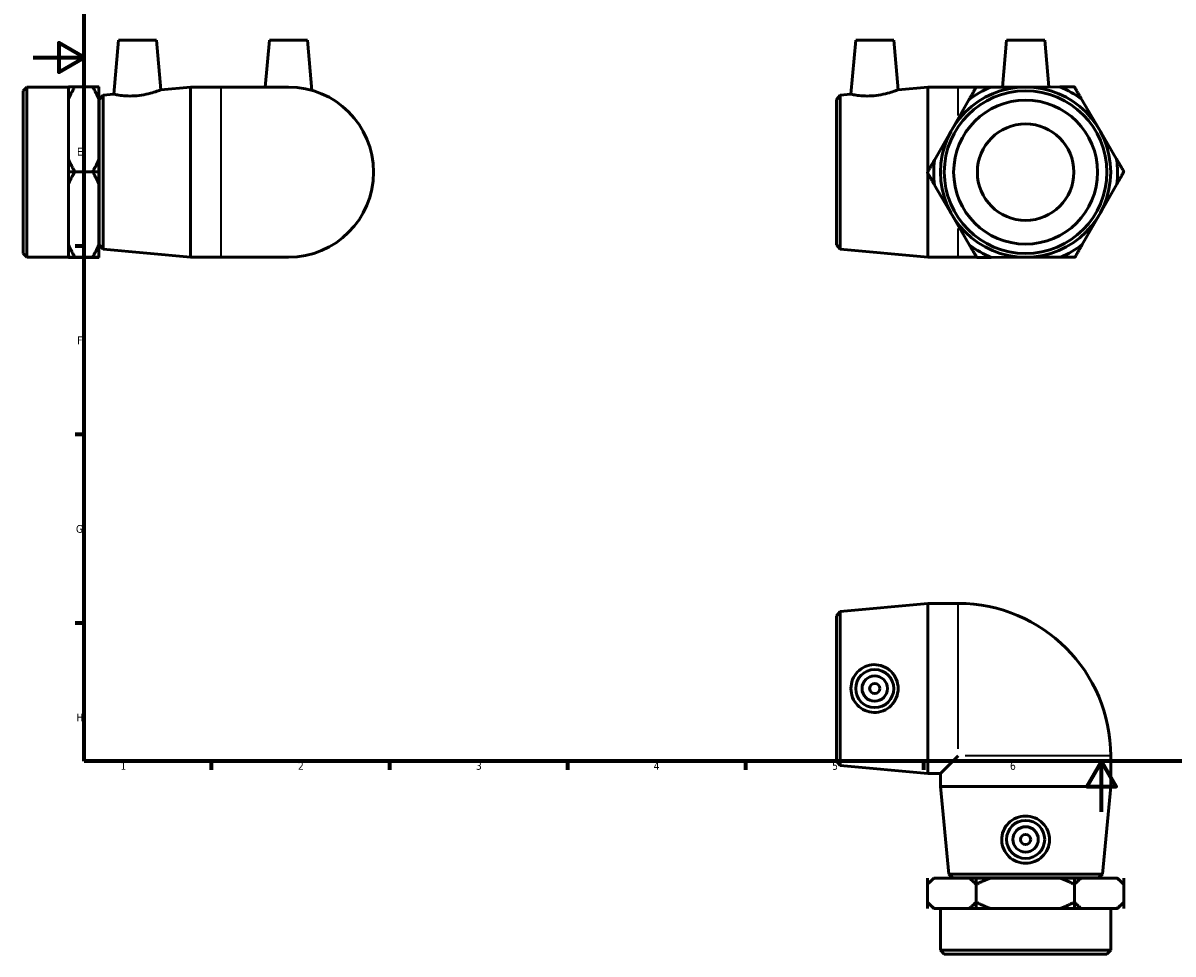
# Model space of a CAD drawing. Header units: millimetres. Extents: x -4 to 901, y -121 to 616.
# Tile 1 of 4: x -4 to 449, y -56 to 311. Entities that reach past the tile are written whole.
import ezdxf

# ---------------------------------------------------------------- set-up
doc = ezdxf.new("R2010")
doc.units = ezdxf.units.MM
for name, color, linetype, lineweight in [('Border (ANSI)', 7, 'Continuous', 70), ('Visible (ANSI)', 7, 'Continuous', 50), ('Visible Narrow (ANSI)', 7, 'Continuous', 35)]:
    doc.layers.add(name, color=color, linetype=linetype, lineweight=lineweight)
doc.styles.add('Note Text (ANSI)', font='tahoma.ttf')

# ---------------------------------------------------------------- blocks, each defined once
blk = doc.blocks.new('Borders Default Border')
at = {"layer": 'Border (ANSI)'}
for p, q in [((20, 222.75), (16.55, 222.75)), ((20, 148.5), (16.55, 148.5)), ((20, 74.25), (16.55, 74.25)), ((70.08, 20), (70.08, 16.55)), ((140.17, 20), (140.17, 16.55)), ((210.25, 20), (210.25, 16.55)), ((280.33, 20), (280.33, 16.55)), ((350.42, 20), (350.42, 16.55))]:
    blk.add_line(p, q, dxfattribs=at)
at = {"layer": 'Border (ANSI)', "flags": 128}
for points in [[(20, 20), (20, 574), (821, 574), (821, 20), (20, 20)], [(0, 297), (20, 297), (10, 302.77), (10, 291.23), (20, 297)], [(420.5, 0), (420.5, 20), (414.73, 10), (426.27, 10), (420.5, 20)]]:
    blk.add_lwpolyline(points, dxfattribs=at)
at = {"layer": 'Border (ANSI)', "color": 230, "true_color": 0xff0080, "char_height": 3.05, "attachment_point": 7, "style": 'Note Text (ANSI)'}
for s, insert in [('E', (17.21, 258.35)), ('F', (17.29, 184.1)), ('G', (16.81, 109.79)), ('H', (16.97, 35.6)), ('1', (34.35, 16.55)), ('2', (104.2, 16.55)), ('3', (174.26, 16.49)), ('4', (244.23, 16.55)), ('5', (314.48, 16.49)), ('6', (384.49, 16.49))]:
    blk.add_mtext(s, dxfattribs=dict(at, insert=insert))

msp = doc.modelspace()

# ---------------------------------------------------------------- linework, layer by layer
at = {"layer": 'Visible (ANSI)'}
for p, q in [((33.559, 303.826), (31.694, 282.51)), ((33.559, 303.826), (48.559, 303.826)), ((48.559, 303.826), (50.272, 284.239)), ((92.959, 303.826), (91.34, 285.326)), ((92.959, 303.826), (107.959, 303.826)), ((107.959, 303.826), (109.691, 284.029)), ((323.74, 303.826), (321.875, 282.51)), ((323.74, 303.826), (338.74, 303.826)), ((338.74, 303.826), (340.453, 284.239)), ((383.14, 303.826), (381.518, 285.284)), ((383.14, 303.826), (398.14, 303.826)), ((398.14, 303.826), (399.755, 285.369)), ((-4.041, 283.826), (-2.541, 285.326)), ((-2.541, 285.326), (-2.541, 218.326)), ((-2.541, 285.326), (13.859, 285.326)), ((25.859, 285.416), (13.859, 285.416)), ((13.859, 285.415), (13.859, 285.416)), ((13.859, 285.415), (16.359, 285.415)), ((13.859, 285.39), (13.859, 280.519)), ((23.359, 285.415), (25.859, 285.415)), ((25.859, 285.415), (25.859, 285.416)), ((25.859, 280.519), (25.859, 285.39)), ((50.272, 284.239), (61.959, 285.326)), ((61.959, 218.326), (61.959, 285.326)), ((61.959, 285.326), (73.959, 285.326)), ((100.459, 285.326), (73.959, 285.326)), ((340.453, 284.239), (352.14, 285.326)), ((352.14, 251.964), (352.14, 285.326)), ((352.14, 285.326), (364.14, 285.326)), ((381.521, 285.326), (364.14, 285.326)), ((371.143, 285.235), (371.142, 285.235)), ((371.142, 285.235), (371.142, 285.235)), ((390.483, 285.326), (376.813, 285.262)), ((404.154, 285.39), (390.483, 285.326)), ((409.825, 285.415), (409.824, 285.416)), ((409.824, 285.416), (409.824, 285.416)), ((-4.041, 219.826), (-4.041, 283.826)), ((25.959, 280.476), (27.452, 282.115)), ((27.452, 282.115), (31.694, 282.51)), ((27.452, 282.115), (27.452, 221.537)), ((316.14, 280.476), (317.633, 282.115)), ((317.633, 282.115), (321.875, 282.51)), ((317.633, 282.115), (317.633, 221.537)), ((13.859, 268.711), (13.859, 280.519)), ((25.859, 256.904), (25.859, 280.519)), ((25.859, 276.826), (25.959, 276.826)), ((25.959, 223.176), (25.959, 280.476)), ((316.14, 223.176), (316.14, 280.476)), ((368.33, 280.312), (361.55, 268.44)), ((419.573, 268.711), (412.682, 280.519)), ((13.859, 256.904), (13.859, 268.711)), ((361.55, 268.44), (354.77, 256.569)), ((426.464, 256.904), (419.573, 268.711)), ((13.859, 256.904), (13.859, 252.007)), ((25.859, 252.007), (25.859, 256.904)), ((16.359, 252.007), (13.859, 252.007)), ((13.859, 252.006), (13.859, 252.007)), ((13.859, 252.007), (13.859, 252.007)), ((25.859, 252.007), (13.859, 252.007)), ((13.859, 252.006), (16.359, 252.006)), ((13.859, 252.006), (13.859, 247.083)), ((25.859, 252.007), (23.359, 252.007)), ((23.359, 252.006), (25.859, 252.006)), ((25.859, 252.006), (25.859, 252.007)), ((25.859, 252.007), (25.859, 252.007)), ((25.859, 247.083), (25.859, 252.006)), ((351.958, 251.646), (351.958, 251.646)), ((351.958, 251.646), (351.958, 251.645)), ((352.14, 218.326), (352.14, 251.334)), ((429.321, 252.006), (429.322, 252.007)), ((429.322, 252.007), (429.321, 252.007)), ((13.859, 235.212), (13.859, 247.083)), ((25.859, 223.341), (25.859, 247.083)), ((354.816, 246.748), (361.706, 234.941)), ((419.729, 235.212), (426.51, 247.083)), ((13.859, 223.341), (13.859, 235.212)), ((361.706, 234.941), (368.597, 223.134)), ((412.949, 223.341), (419.729, 235.212)), ((25.859, 226.826), (25.959, 226.826)), ((13.859, 223.341), (13.859, 218.418)), ((25.859, 218.418), (25.859, 223.341)), ((25.959, 223.176), (27.452, 221.537)), ((316.14, 223.176), (317.633, 221.537)), ((-4.041, 219.826), (-2.541, 218.326)), ((-2.541, 218.326), (13.859, 218.326)), ((16.359, 218.418), (13.859, 218.418)), ((13.859, 218.417), (13.859, 218.418)), ((13.859, 218.417), (13.859, 218.39)), ((25.859, 218.417), (13.859, 218.417)), ((13.859, 218.326), (13.859, 218.39)), ((13.859, 218.263), (13.859, 218.326)), ((13.859, 218.237), (16.281, 218.237)), ((13.859, 218.236), (13.859, 218.237)), ((16.359, 218.236), (13.859, 218.236)), ((23.359, 218.236), (16.359, 218.236)), ((25.859, 218.418), (23.359, 218.418)), ((25.859, 218.236), (23.359, 218.236)), ((23.436, 218.237), (25.859, 218.237)), ((25.859, 218.417), (25.859, 218.418)), ((25.859, 218.39), (25.859, 218.417)), ((25.859, 218.263), (25.859, 218.39)), ((25.859, 218.237), (25.859, 218.236)), ((27.452, 221.537), (61.959, 218.326)), ((61.959, 218.326), (73.959, 218.326)), ((73.959, 218.326), (100.459, 218.326)), ((317.633, 221.537), (352.14, 218.326)), ((352.14, 218.326), (364.14, 218.326)), ((364.14, 218.326), (371.403, 218.326)), ((371.455, 218.237), (371.455, 218.236)), ((371.455, 218.236), (371.456, 218.236)), ((377.126, 218.263), (390.796, 218.326)), ((390.796, 218.326), (404.467, 218.39)), ((410.136, 218.417), (410.137, 218.417)), ((410.137, 218.417), (410.138, 218.418)), ((317.633, 78.818), (352.14, 82.029)), ((352.14, 15.029), (352.14, 82.029)), ((352.14, 82.029), (364.14, 82.029)), ((316.14, 77.179), (317.633, 78.818)), ((316.14, 19.879), (316.14, 77.179)), ((317.633, 78.818), (317.633, 18.24)), ((316.14, 19.879), (317.633, 18.24)), ((317.633, 18.24), (352.14, 15.029)), ((364.14, 22.029), (357.14, 15.029)), ((424.14, 10.029), (424.14, 22.029)), ((352.14, 15.029), (357.14, 15.029)), ((357.14, 10.029), (357.14, 15.029)), ((424.14, 10.029), (357.14, 10.029)), ((360.351, -24.478), (357.14, 10.029)), ((420.929, -24.478), (424.14, 10.029)), ((351.958, -28.571), (351.958, -26.071)), ((351.958, -26.071), (351.958, -38.071)), ((351.958, -26.071), (351.958, -26.071)), ((354.458, -26.071), (352.061, -28.468)), ((354.77, -26.071), (354.458, -26.071)), ((368.33, -26.071), (354.77, -26.071)), ((360.351, -24.478), (420.929, -24.478)), ((361.99, -25.971), (360.351, -24.478)), ((419.29, -25.971), (361.99, -25.971)), ((365.64, -26.071), (365.64, -25.971)), ((371.142, -26.071), (368.33, -26.071)), ((371.142, -26.071), (371.142, -28.571)), ((371.142, -26.071), (371.142, -38.071)), ((371.142, -26.071), (371.142, -26.071)), ((371.143, -26.071), (371.142, -26.071)), ((371.143, -28.571), (371.143, -26.071)), ((376.813, -26.071), (371.143, -26.071)), ((404.154, -26.071), (376.813, -26.071)), ((409.824, -26.071), (404.154, -26.071)), ((409.824, -26.071), (409.824, -28.571)), ((409.825, -26.071), (409.824, -26.071)), ((409.824, -26.071), (409.824, -38.071)), ((409.824, -26.071), (409.824, -26.071)), ((409.825, -28.571), (409.825, -26.071)), ((412.682, -26.071), (409.825, -26.071)), ((426.464, -26.071), (412.682, -26.071)), ((415.64, -26.071), (415.64, -25.971)), ((419.29, -25.971), (420.929, -24.478)), ((426.822, -26.071), (426.464, -26.071)), ((426.822, -26.071), (429.219, -28.468)), ((429.321, -26.071), (429.321, -28.571)), ((429.322, -26.071), (429.321, -26.071)), ((429.322, -26.071), (429.322, -38.071)), ((351.958, -38.071), (351.958, -35.571)), ((354.458, -38.071), (352.061, -35.674)), ((371.142, -35.571), (371.142, -38.071)), ((371.143, -38.071), (371.143, -35.571)), ((409.824, -35.571), (409.824, -38.071)), ((409.825, -38.071), (409.825, -35.571)), ((426.822, -38.071), (429.219, -35.674)), ((429.321, -35.571), (429.321, -38.071)), ((351.958, -38.071), (351.958, -38.071)), ((354.458, -38.071), (354.77, -38.071)), ((361.55, -38.071), (354.77, -38.071)), ((357.14, -54.471), (357.14, -38.071)), ((368.33, -38.071), (361.55, -38.071)), ((368.33, -38.071), (371.142, -38.071)), ((371.143, -38.071), (371.142, -38.071)), ((371.142, -38.071), (371.142, -38.071)), ((371.143, -38.071), (376.813, -38.071)), ((390.483, -38.071), (376.813, -38.071)), ((404.154, -38.071), (390.483, -38.071)), ((404.154, -38.071), (409.824, -38.071)), ((409.825, -38.071), (409.824, -38.071)), ((409.824, -38.071), (409.824, -38.071)), ((409.825, -38.071), (412.682, -38.071)), ((419.573, -38.071), (412.682, -38.071)), ((426.464, -38.071), (419.573, -38.071)), ((424.14, -54.471), (424.14, -38.071)), ((426.464, -38.071), (426.822, -38.071)), ((429.322, -38.071), (429.321, -38.071)), ((357.14, -54.471), (424.14, -54.471)), ((358.64, -55.971), (357.14, -54.471)), ((422.64, -55.971), (358.64, -55.971)), ((422.64, -55.971), (424.14, -54.471))]:
    msp.add_line(p, q, dxfattribs=at)
for centre, radius in [((390.64, 251.826), 33.5), ((390.64, 251.826), 32), ((390.64, 251.826), 28.328), ((390.64, 251.826), 19), ((331.24, 48.529), 7.5), ((331.24, 48.529), 5), ((331.24, 48.529), 2), ((390.64, -10.871), 7.5), ((390.64, -10.871), 5), ((390.64, -10.871), 2)]:
    msp.add_circle(centre, radius, dxfattribs=at)
for centre, radius, start, end in [((100.459, 251.826), 33.5, 270, 90), ((390.64, 251.826), 36.182, 112.46707, 128.06797), ((390.64, 251.826), 38.682, 120.26644, 120.2686), ((390.64, 251.826), 36.182, 52.46707, 68.06797), ((390.64, 251.826), 38.682, 60.26644, 60.2686), ((390.64, 251.826), 36.182, 172.46707, 188.06797), ((390.64, 251.826), 36.182, 352.46707, 8.06797), ((390.64, 251.826), 38.682, 180.26644, 180.2686), ((390.64, 251.826), 38.682, 0.26644, 0.2686), ((390.64, 251.826), 36.182, 232.46707, 248.06797), ((390.64, 251.826), 36.182, 292.46707, 308.06797), ((390.64, 251.826), 38.682, 240.26644, 240.2686), ((390.64, 251.826), 38.682, 300.26644, 300.2686), ((364.14, 22.029), 60, 0, 90)]:
    msp.add_arc(centre, radius, start, end, dxfattribs=at)
for points, weights in [([(16.359, 285.415), (14.894, 282.885), (13.859, 280.519)], [1, 1.00288005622, 1]), ([(13.859, 285.39), (14.867, 285.402), (16.281, 285.415)], [1, 1.00280392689, 1.00014823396]), ([(25.859, 280.519), (24.823, 282.885), (23.359, 285.415)], [1, 1.00288005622, 1]), ([(23.436, 285.415), (24.851, 285.402), (25.859, 285.39)], [1.00014823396, 1.0028039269, 1]), ([(368.33, 280.312), (369.689, 282.691), (371.142, 285.235)], [1, 1.00288005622, 1]), ([(371.143, 285.235), (374.073, 285.249), (376.813, 285.262)], [1, 1.00288005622, 1]), ([(404.154, 285.39), (406.894, 285.402), (409.824, 285.416)], [1, 1.00288005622, 1]), ([(409.825, 285.415), (411.301, 282.885), (412.682, 280.519)], [1, 1.00288005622, 1]), ([(13.859, 256.904), (14.894, 254.538), (16.359, 252.007)], [1, 1.00288005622, 1]), ([(23.359, 252.007), (24.823, 254.538), (25.859, 256.904)], [1, 1.00288005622, 1]), ([(351.958, 251.646), (353.411, 254.19), (354.77, 256.569)], [1, 1.00288005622, 1]), ([(426.464, 256.904), (427.845, 254.538), (429.321, 252.007)], [1, 1.00288005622, 1]), ([(16.359, 252.006), (14.894, 249.462), (13.859, 247.083)], [1, 1.00288005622, 1]), ([(25.859, 247.083), (24.823, 249.462), (23.359, 252.006)], [1, 1.00288005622, 1]), ([(354.816, 246.748), (353.435, 249.115), (351.958, 251.645)], [1, 1.00288005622, 1]), ([(429.321, 252.006), (427.869, 249.462), (426.51, 247.083)], [1, 1.00288005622, 1]), ([(13.859, 223.341), (14.894, 220.961), (16.359, 218.418)], [1, 1.00288005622, 1]), ([(23.359, 218.418), (24.823, 220.961), (25.859, 223.341)], [1, 1.00288005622, 1]), ([(371.455, 218.237), (369.978, 220.767), (368.597, 223.134)], [1, 1.00288005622, 1]), ([(412.949, 223.341), (411.59, 220.961), (410.138, 218.418)], [1, 1.00288005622, 1]), ([(16.359, 218.417), (14.894, 218.403), (13.859, 218.39)], [1, 1.00288005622, 1]), ([(13.859, 218.263), (14.894, 218.25), (16.359, 218.236)], [1, 1.00288005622, 1]), ([(25.859, 218.39), (24.823, 218.403), (23.359, 218.417)], [1, 1.00288005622, 1]), ([(23.359, 218.236), (24.823, 218.25), (25.859, 218.263)], [1, 1.00288005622, 1]), ([(377.126, 218.263), (374.385, 218.25), (371.456, 218.236)], [1, 1.00288005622, 1]), ([(410.136, 218.417), (407.207, 218.403), (404.467, 218.39)], [1, 1.00288005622, 1]), ([(354.77, -26.071), (353.411, -27.107), (351.958, -28.571)], [1, 1.00288005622, 1]), ([(371.142, -28.571), (369.689, -27.107), (368.33, -26.071)], [1, 1.00288005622, 1]), ([(376.813, -26.071), (374.073, -27.107), (371.143, -28.571)], [1, 1.00288005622, 1]), ([(409.824, -28.571), (406.894, -27.107), (404.154, -26.071)], [1, 1.00288005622, 1]), ([(412.682, -26.071), (411.301, -27.107), (409.825, -28.571)], [1, 1.00288005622, 1]), ([(429.321, -28.571), (427.845, -27.107), (426.464, -26.071)], [1, 1.00288005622, 1]), ([(429.219, -28.468), (429.27, -28.519), (429.321, -28.571)], [1.00019618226, 1.000101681, 1]), ([(351.958, -35.571), (353.411, -37.036), (354.77, -38.071)], [1, 1.00288005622, 1]), ([(368.33, -38.071), (369.689, -37.036), (371.142, -35.571)], [1, 1.00288005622, 1]), ([(371.143, -35.571), (374.073, -37.036), (376.813, -38.071)], [1, 1.00288005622, 1]), ([(404.154, -38.071), (406.894, -37.036), (409.824, -35.571)], [1, 1.00288005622, 1]), ([(409.825, -35.571), (411.301, -37.036), (412.682, -38.071)], [1, 1.00288005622, 1]), ([(426.464, -38.071), (427.845, -37.036), (429.321, -35.571)], [1, 1.00288005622, 1]), ([(429.321, -35.571), (429.27, -35.623), (429.219, -35.674)], [1, 1.000101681, 1.00019618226])]:
    msp.add_rational_spline(points, weights, degree=2, dxfattribs=at)
for points, knots in [([(40.724, 281.913), (39.577, 281.811), (38.357, 281.777), (36.126, 281.847), (35.115, 281.946), (33.522, 282.155), (32.832, 282.279), (31.918, 282.458), (31.694, 282.51), (31.694, 282.51)], [0, 0, 0, 0, 0.3456235, 0.3456235, 0.691247, 0.691247, 1.0392222, 1.0392222, 1.3871974, 1.3871974, 1.3871974, 1.3871974]), ([(50.272, 284.239), (50.272, 284.239), (50.031, 284.143), (49.067, 283.789), (48.344, 283.534), (46.669, 283.018), (45.597, 282.72), (43.236, 282.22), (41.944, 282.021), (40.724, 281.913)], [4.23051, 4.23051, 4.23051, 4.23051, 4.5908223, 4.5908223, 4.9511347, 4.9511347, 5.3188799, 5.3188799, 5.6866251, 5.6866251, 5.6866251, 5.6866251]), ([(330.905, 281.913), (329.758, 281.811), (328.538, 281.777), (326.308, 281.847), (325.296, 281.946), (323.703, 282.155), (323.013, 282.279), (322.099, 282.458), (321.875, 282.51), (321.875, 282.51)], [0, 0, 0, 0, 0.3456235, 0.3456235, 0.691247, 0.691247, 1.0392222, 1.0392222, 1.3871974, 1.3871974, 1.3871974, 1.3871974]), ([(340.453, 284.239), (340.453, 284.239), (340.212, 284.143), (339.248, 283.789), (338.525, 283.534), (336.851, 283.018), (335.779, 282.72), (333.417, 282.22), (332.126, 282.021), (330.905, 281.913)], [4.23051, 4.23051, 4.23051, 4.23051, 4.5908223, 4.5908223, 4.9511347, 4.9511347, 5.3188799, 5.3188799, 5.6866251, 5.6866251, 5.6866251, 5.6866251]), ([(330.905, 39.118), (329.758, 39.149), (328.538, 39.413), (326.308, 40.407), (325.296, 41.138), (323.703, 42.8), (323.013, 43.847), (322.099, 46.131), (321.875, 47.369), (321.875, 49.689), (322.099, 50.926), (323.013, 53.21), (323.703, 54.257), (325.296, 55.919), (326.308, 56.65), (328.538, 57.645), (329.758, 57.908), (332.126, 57.974), (333.417, 57.752), (335.779, 56.798), (336.851, 56.067), (338.525, 54.388), (339.248, 53.332), (340.212, 51.004), (340.453, 49.73), (340.453, 47.328), (340.212, 46.054), (339.248, 43.725), (338.525, 42.669), (336.851, 40.991), (335.779, 40.26), (333.417, 39.306), (332.126, 39.084), (330.905, 39.118)], [0, 0, 0, 0, 0.3456235, 0.3456235, 0.691247, 0.691247, 1.0392222, 1.0392222, 1.3871974, 1.3871974, 1.7351726, 1.7351726, 2.0831478, 2.0831478, 2.4287713, 2.4287713, 2.7743949, 2.7743949, 3.1421401, 3.1421401, 3.5098853, 3.5098853, 3.8701976, 3.8701976, 4.23051, 4.23051, 4.5908223, 4.5908223, 4.9511347, 4.9511347, 5.3188799, 5.3188799, 5.6866251, 5.6866251, 5.6866251, 5.6866251]), ([(400.051, -11.206), (400.019, -12.353), (399.756, -13.573), (398.761, -15.803), (398.03, -16.815), (396.368, -18.408), (395.321, -19.098), (393.037, -20.012), (391.8, -20.236), (389.48, -20.236), (388.242, -20.012), (385.958, -19.098), (384.911, -18.408), (383.249, -16.815), (382.518, -15.803), (381.524, -13.573), (381.26, -12.353), (381.195, -9.985), (381.417, -8.694), (382.371, -6.332), (383.101, -5.26), (384.78, -3.586), (385.836, -2.863), (388.165, -1.898), (389.439, -1.658), (391.841, -1.658), (393.114, -1.898), (395.443, -2.863), (396.499, -3.586), (398.178, -5.26), (398.909, -6.332), (399.863, -8.694), (400.085, -9.985), (400.051, -11.206)], [0, 0, 0, 0, 0.3456235, 0.3456235, 0.691247, 0.691247, 1.0392222, 1.0392222, 1.3871974, 1.3871974, 1.7351726, 1.7351726, 2.0831478, 2.0831478, 2.4287713, 2.4287713, 2.7743949, 2.7743949, 3.1421401, 3.1421401, 3.5098853, 3.5098853, 3.8701976, 3.8701976, 4.23051, 4.23051, 4.5908223, 4.5908223, 4.9511347, 4.9511347, 5.3188799, 5.3188799, 5.6866251, 5.6866251, 5.6866251, 5.6866251])]:
    msp.add_open_spline(points, degree=3, knots=knots, dxfattribs=at)
at = {"layer": 'Visible Narrow (ANSI)'}
for p, q in [((364.14, 274.107), (364.14, 285.293)), ((73.959, 218.739), (73.959, 284.914)), ((364.14, 218.359), (364.14, 229.632)), ((364.14, 24.771), (364.14, 81.771)), ((423.882, 22.029), (366.882, 22.029))]:
    msp.add_line(p, q, dxfattribs=at)

# ---------------------------------------------------------------- block references
msp.add_blockref('Borders Default Border', (0, 0))

doc.saveas('drawing.dxf')
